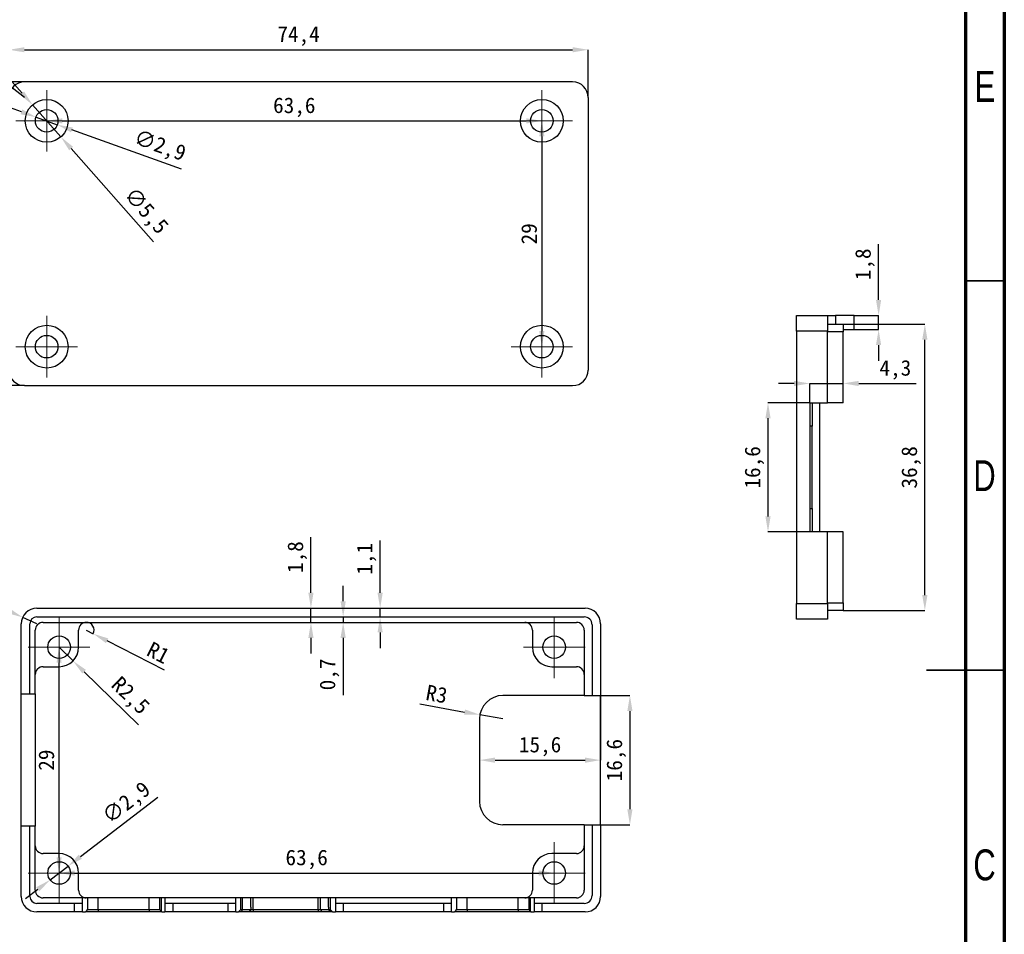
# Model space of a CAD drawing. Header units: millimetres. Extents: x 1632 to 1822, y 2177 to 2464.
# Tile 3 of 4: x 1696 to 1822, y 2286 to 2404. Entities that reach past the tile are written whole.
import ezdxf

# ---------------------------------------------------------------- set-up
doc = ezdxf.new("R2010")
doc.units = ezdxf.units.MM
doc.styles.add('SLDTEXTSTYLE1', font='TXT', dxfattribs={"width": 0.75})
doc.styles.add('黑体高度2mm', font='simhei.ttf', dxfattribs={"height": 2})
doc.dimstyles.new('红色高度2mm', dxfattribs={"dimtxt": 2, "dimasz": 2, "dimexe": 0, "dimexo": 0, "dimtad": 1, "dimdec": 1, "dimtxsty": '黑体高度2mm', "dimcen": 2.5, "dimclrd": 256, "dimclre": 256, "dimclrt": 256, "dimadec": 0, "dimazin": 0, "dimtfac": 1, "dimtdec": 1, "dimtmove": 0, "dimatfit": 3, "dimfxl": 1, "dimarcsym": 0})

# ---------------------------------------------------------------- blocks, each defined once
blk = doc.blocks.new('SW_CENTERMARKSYMBOL_0')
at = {"color": 0, "linetype": 'Continuous', "lineweight": 18}
for p, q in [((0, 2.5), (0, 3.95)), ((0, 0), (0, 2.5)), ((-2.5, 0), (-3.95, 0)), ((0, 0), (-2.5, 0)), ((0, 0), (0, -2.5)), ((0, 0), (2.5, 0)), ((2.5, 0), (3.95, 0)), ((0, -2.5), (0, -3.95))]:
    blk.add_line(p, q, dxfattribs=at)
blk = doc.blocks.new('SW_CENTERMARKSYMBOL_1')
at = {"color": 0, "linetype": 'Continuous', "lineweight": 18}
for p, q in [((0, 2.5), (0, 3.95)), ((0, 0), (0, 2.5)), ((-2.5, 0), (-3.95, 0)), ((0, 0), (-2.5, 0)), ((0, 0), (0, -2.5)), ((0, 0), (2.5, 0)), ((2.5, 0), (3.95, 0)), ((0, -2.5), (0, -3.95))]:
    blk.add_line(p, q, dxfattribs=at)
blk = doc.blocks.new('SW_CENTERMARKSYMBOL_2')
at = {"color": 0, "linetype": 'Continuous', "lineweight": 18}
for p, q in [((0, 2.5), (0, 3.95)), ((0, 0), (0, 2.5)), ((-2.5, 0), (-3.95, 0)), ((0, 0), (-2.5, 0)), ((0, 0), (0, -2.5)), ((0, 0), (2.5, 0)), ((2.5, 0), (3.95, 0)), ((0, -2.5), (0, -3.95))]:
    blk.add_line(p, q, dxfattribs=at)
blk = doc.blocks.new('SW_CENTERMARKSYMBOL_3')
at = {"color": 0, "linetype": 'Continuous', "lineweight": 18}
for p, q in [((0, 2.5), (0, 3.95)), ((0, 0), (0, 2.5)), ((-2.5, 0), (-3.95, 0)), ((0, 0), (-2.5, 0)), ((0, 0), (0, -2.5)), ((0, 0), (2.5, 0)), ((2.5, 0), (3.95, 0)), ((0, -2.5), (0, -3.95))]:
    blk.add_line(p, q, dxfattribs=at)
blk = doc.blocks.new('*D28')
at = {"lineweight": -2, "transparency": 16777216}
blk.add_line((1701.38, 2390.89), (1760.98, 2390.89), dxfattribs=at)
at = {"transparency": 16777216}
for points in [[(1701.38, 2391.23), (1701.38, 2390.56), (1699.38, 2390.89)], [(1760.98, 2391.23), (1760.98, 2390.56), (1762.98, 2390.89)]]:
    blk.add_solid(points, dxfattribs=at)
at = {"layer": 'Defpoints', "color": 0, "transparency": 16777216}
for p in [(1699.38, 2390.89), (1762.98, 2390.89), (1762.98, 2390.89)]:
    blk.add_point(p, dxfattribs=at)
at = {"transparency": 16777216, "insert": (1731.18, 2392.64), "char_height": 2, "attachment_point": 5, "style": '黑体高度2mm'}
blk.add_mtext('63,6', dxfattribs=at)
blk = doc.blocks.new('*D29')
at = {"lineweight": -2, "transparency": 16777216}
blk.add_line((1762.98, 2388.89), (1762.98, 2363.89), dxfattribs=at)
at = {"transparency": 16777216}
for points in [[(1762.64, 2388.89), (1763.31, 2388.89), (1762.98, 2390.89)], [(1762.64, 2363.89), (1763.31, 2363.89), (1762.98, 2361.89)]]:
    blk.add_solid(points, dxfattribs=at)
at = {"layer": 'Defpoints', "color": 0, "transparency": 16777216}
for p in [(1762.98, 2390.89), (1762.98, 2361.89), (1762.98, 2361.89)]:
    blk.add_point(p, dxfattribs=at)
at = {"transparency": 16777216, "insert": (1761.35, 2376.39), "char_height": 2, "attachment_point": 5, "rotation": 90, "style": '黑体高度2mm'}
blk.add_mtext('29', dxfattribs=at)
blk = doc.blocks.new('*D30')
at = {"lineweight": -2, "transparency": 16777216}
for p, q in [((1694.53, 2393.98), (1694.53, 2400.03)), ((1696.53, 2400.03), (1766.93, 2400.03)), ((1768.93, 2393.89), (1768.93, 2400.03))]:
    blk.add_line(p, q, dxfattribs=at)
at = {"transparency": 16777216}
for points in [[(1696.53, 2400.36), (1696.53, 2399.7), (1694.53, 2400.03)], [(1766.93, 2400.36), (1766.93, 2399.7), (1768.93, 2400.03)]]:
    blk.add_solid(points, dxfattribs=at)
at = {"layer": 'Defpoints', "color": 0, "transparency": 16777216}
for p in [(1768.93, 2400.03), (1694.53, 2393.98), (1768.93, 2393.89)]:
    blk.add_point(p, dxfattribs=at)
at = {"transparency": 16777216, "insert": (1731.73, 2401.78), "char_height": 2, "attachment_point": 5, "style": '黑体高度2mm'}
blk.add_mtext('74,4', dxfattribs=at)
blk = doc.blocks.new('*D31')
at = {"lineweight": -2, "transparency": 16777216}
for p, q in [((1696.53, 2395.89), (1690.5, 2395.89)), ((1690.5, 2393.89), (1690.5, 2358.89)), ((1696.53, 2356.89), (1690.5, 2356.89))]:
    blk.add_line(p, q, dxfattribs=at)
at = {"transparency": 16777216}
for points in [[(1690.17, 2393.89), (1690.84, 2393.89), (1690.5, 2395.89)], [(1690.17, 2358.89), (1690.84, 2358.89), (1690.5, 2356.89)]]:
    blk.add_solid(points, dxfattribs=at)
at = {"layer": 'Defpoints', "color": 0, "transparency": 16777216}
for p in [(1696.53, 2395.89), (1690.5, 2356.89), (1696.53, 2356.89)]:
    blk.add_point(p, dxfattribs=at)
at = {"transparency": 16777216, "insert": (1688.88, 2376.39), "char_height": 2, "attachment_point": 5, "rotation": 90, "style": '黑体高度2mm'}
blk.add_mtext('39', dxfattribs=at)
blk = doc.blocks.new('*D32')
at = {"lineweight": -2, "transparency": 16777216}
for p, q in [((1688.79, 2399.97), (1693.38, 2396.36)), ((1696.53, 2393.89), (1694.95, 2395.13))]:
    blk.add_line(p, q, dxfattribs=at)
at = {"transparency": 16777216}
blk.add_solid([(1693.59, 2396.63), (1693.18, 2396.1), (1694.95, 2395.13)], dxfattribs=at)
at = {"layer": 'Defpoints', "color": 0, "transparency": 16777216}
for p in [(1694.95, 2395.13), (1696.53, 2393.89)]:
    blk.add_point(p, dxfattribs=at)
at = {"transparency": 16777216, "insert": (1691.3, 2400.06), "char_height": 2, "attachment_point": 5, "rotation": 321.8517, "style": '黑体高度2mm'}
blk.add_mtext('R2', dxfattribs=at)
blk = doc.blocks.new('*D33')
at = {"lineweight": -2, "transparency": 16777216}
for p, q in [((1696.13, 2392.06), (1694.25, 2392.73)), ((1698.01, 2391.38), (1700.74, 2390.4)), ((1716.68, 2384.7), (1702.63, 2389.73))]:
    blk.add_line(p, q, dxfattribs=at)
at = {"transparency": 16777216}
for points in [[(1696.24, 2392.37), (1696.02, 2391.74), (1698.01, 2391.38)], [(1702.74, 2390.04), (1702.51, 2389.42), (1700.74, 2390.4)]]:
    blk.add_solid(points, dxfattribs=at)
at = {"layer": 'Defpoints', "color": 0, "transparency": 16777216}
for p in [(1698.01, 2391.38), (1700.74, 2390.4)]:
    blk.add_point(p, dxfattribs=at)
at = {"transparency": 16777216, "insert": (1713.87, 2387.56), "char_height": 2, "attachment_point": 5, "rotation": 340.3155, "style": '黑体高度2mm'}
blk.add_mtext('∅2,9', dxfattribs=at)
blk = doc.blocks.new('*D34')
at = {"lineweight": -2, "transparency": 16777216}
for p, q in [((1696.23, 2394.45), (1694.91, 2395.95)), ((1697.56, 2392.95), (1701.2, 2388.83)), ((1713.12, 2375.36), (1702.52, 2387.33))]:
    blk.add_line(p, q, dxfattribs=at)
at = {"transparency": 16777216}
for points in [[(1696.48, 2394.67), (1695.98, 2394.23), (1697.56, 2392.95)], [(1702.77, 2387.56), (1702.27, 2387.11), (1701.2, 2388.83)]]:
    blk.add_solid(points, dxfattribs=at)
at = {"layer": 'Defpoints', "color": 0, "transparency": 16777216}
for p in [(1697.56, 2392.95), (1701.2, 2388.83)]:
    blk.add_point(p, dxfattribs=at)
at = {"transparency": 16777216, "insert": (1712.03, 2379.22), "char_height": 2, "attachment_point": 5, "rotation": 311.4841, "style": '黑体高度2mm'}
blk.add_mtext('∅5,5', dxfattribs=at)
blk = doc.blocks.new('*D39')
at = {"lineweight": -2, "transparency": 16777216}
for p, q in [((1797.38, 2354.69), (1792.02, 2354.69)), ((1792.02, 2352.69), (1792.02, 2340.09)), ((1797.38, 2338.09), (1792.02, 2338.09))]:
    blk.add_line(p, q, dxfattribs=at)
at = {"transparency": 16777216}
for points in [[(1791.69, 2352.69), (1792.36, 2352.69), (1792.02, 2354.69)], [(1791.69, 2340.09), (1792.36, 2340.09), (1792.02, 2338.09)]]:
    blk.add_solid(points, dxfattribs=at)
at = {"layer": 'Defpoints', "color": 0, "transparency": 16777216}
for p in [(1797.38, 2354.69), (1792.02, 2338.09), (1797.38, 2338.09)]:
    blk.add_point(p, dxfattribs=at)
at = {"transparency": 16777216, "insert": (1790.28, 2346.39), "char_height": 2, "attachment_point": 5, "rotation": 90, "style": '黑体高度2mm'}
blk.add_mtext('16,6', dxfattribs=at)
blk = doc.blocks.new('*D40')
at = {"lineweight": -2, "transparency": 16777216}
for p, q in [((1795.38, 2357.17), (1793.38, 2357.17)), ((1797.38, 2354.69), (1797.38, 2357.17)), ((1797.38, 2357.17), (1801.68, 2357.17)), ((1801.68, 2354.69), (1801.68, 2357.17)), ((1803.68, 2357.17), (1811.07, 2357.17))]:
    blk.add_line(p, q, dxfattribs=at)
at = {"transparency": 16777216}
for points in [[(1795.38, 2357.5), (1795.38, 2356.83), (1797.38, 2357.17)], [(1803.68, 2357.5), (1803.68, 2356.83), (1801.68, 2357.17)]]:
    blk.add_solid(points, dxfattribs=at)
at = {"layer": 'Defpoints', "color": 0, "transparency": 16777216}
for p in [(1801.68, 2357.17), (1797.38, 2354.69), (1801.68, 2354.69)]:
    blk.add_point(p, dxfattribs=at)
at = {"transparency": 16777216, "insert": (1808.38, 2358.91), "char_height": 2, "attachment_point": 5, "style": '黑体高度2mm'}
blk.add_mtext('4,3', dxfattribs=at)
blk = doc.blocks.new('*D41')
at = {"lineweight": -2, "transparency": 16777216}
for p, q in [((1801.68, 2364.79), (1812.17, 2364.79)), ((1812.17, 2329.99), (1812.17, 2362.79)), ((1801.68, 2327.99), (1812.17, 2327.99))]:
    blk.add_line(p, q, dxfattribs=at)
at = {"transparency": 16777216}
for points in [[(1811.83, 2362.79), (1812.5, 2362.79), (1812.17, 2364.79)], [(1811.83, 2329.99), (1812.5, 2329.99), (1812.17, 2327.99)]]:
    blk.add_solid(points, dxfattribs=at)
at = {"layer": 'Defpoints', "color": 0, "transparency": 16777216}
for p in [(1801.68, 2364.79), (1812.17, 2364.79), (1801.68, 2327.99)]:
    blk.add_point(p, dxfattribs=at)
at = {"transparency": 16777216, "insert": (1810.42, 2346.39), "char_height": 2, "attachment_point": 5, "rotation": 90, "style": '黑体高度2mm'}
blk.add_mtext('36,8', dxfattribs=at)
blk = doc.blocks.new('*D42')
at = {"lineweight": -2, "transparency": 16777216}
for p, q in [((1806.23, 2367.89), (1806.23, 2375.05)), ((1803.08, 2365.89), (1806.23, 2365.89)), ((1806.23, 2364.09), (1806.23, 2365.89)), ((1803.08, 2364.09), (1806.23, 2364.09)), ((1806.23, 2362.09), (1806.23, 2360.09))]:
    blk.add_line(p, q, dxfattribs=at)
at = {"transparency": 16777216}
for points in [[(1805.89, 2367.89), (1806.56, 2367.89), (1806.23, 2365.89)], [(1805.89, 2362.09), (1806.56, 2362.09), (1806.23, 2364.09)]]:
    blk.add_solid(points, dxfattribs=at)
at = {"layer": 'Defpoints', "color": 0, "transparency": 16777216}
for p in [(1803.08, 2365.89), (1806.23, 2365.89), (1803.08, 2364.09)]:
    blk.add_point(p, dxfattribs=at)
at = {"transparency": 16777216, "insert": (1804.48, 2372.47), "char_height": 2, "attachment_point": 5, "rotation": 90, "style": '黑体高度2mm'}
blk.add_mtext('1,8', dxfattribs=at)
blk = doc.blocks.new('SW_CENTERMARKSYMBOL_4')
at = {"color": 0, "linetype": 'Continuous', "lineweight": 18}
for p, q in [((0, 2.5), (0, 3.95)), ((0, 0), (0, 2.5)), ((-2.5, 0), (-3.95, 0)), ((0, 0), (-2.5, 0)), ((0, 0), (0, -2.5)), ((0, 0), (2.5, 0)), ((2.5, 0), (3.95, 0)), ((0, -2.5), (0, -3.95))]:
    blk.add_line(p, q, dxfattribs=at)
blk = doc.blocks.new('SW_CENTERMARKSYMBOL_5')
at = {"color": 0, "linetype": 'Continuous', "lineweight": 18}
for p, q in [((0, 2.5), (0, 3.95)), ((0, 0), (0, 2.5)), ((-2.5, 0), (-3.95, 0)), ((0, 0), (-2.5, 0)), ((0, 0), (0, -2.5)), ((0, 0), (2.5, 0)), ((2.5, 0), (3.95, 0)), ((0, -2.5), (0, -3.95))]:
    blk.add_line(p, q, dxfattribs=at)
blk = doc.blocks.new('SW_CENTERMARKSYMBOL_6')
at = {"color": 0, "linetype": 'Continuous', "lineweight": 18}
for p, q in [((0, 2.5), (0, 3.95)), ((0, 0), (0, 2.5)), ((-2.5, 0), (-3.95, 0)), ((0, 0), (-2.5, 0)), ((0, 0), (0, -2.5)), ((0, 0), (2.5, 0)), ((2.5, 0), (3.95, 0)), ((0, -2.5), (0, -3.95))]:
    blk.add_line(p, q, dxfattribs=at)
blk = doc.blocks.new('SW_CENTERMARKSYMBOL_7')
at = {"color": 0, "linetype": 'Continuous', "lineweight": 18}
for p, q in [((0, 2.5), (0, 3.95)), ((0, 0), (0, 2.5)), ((-2.5, 0), (-3.95, 0)), ((0, 0), (-2.5, 0)), ((0, 0), (0, -2.5)), ((0, 0), (2.5, 0)), ((2.5, 0), (3.95, 0)), ((0, -2.5), (0, -3.95))]:
    blk.add_line(p, q, dxfattribs=at)
blk = doc.blocks.new('*D50')
at = {"lineweight": -2, "transparency": 16777216}
for p, q in [((1704.47, 2325.48), (1705.36, 2325.02)), ((1714.5, 2320.35), (1707.14, 2324.11))]:
    blk.add_line(p, q, dxfattribs=at)
blk.add_arc((1704.47, 2325.48), 1, 332.9376, 90, dxfattribs=at)
at = {"transparency": 16777216}
blk.add_solid([(1707.29, 2324.41), (1706.99, 2323.81), (1705.36, 2325.02)], dxfattribs=at)
at = {"layer": 'Defpoints', "color": 0, "transparency": 16777216}
for p in [(1704.47, 2325.48), (1705.36, 2325.02)]:
    blk.add_point(p, dxfattribs=at)
at = {"transparency": 16777216, "insert": (1713.72, 2322.58), "char_height": 2, "attachment_point": 5, "rotation": 332.9376, "style": '黑体高度2mm'}
blk.add_mtext('R1', dxfattribs=at)
blk = doc.blocks.new('*D51')
at = {"lineweight": -2, "transparency": 16777216}
for p, q in [((1700.97, 2323.28), (1702.76, 2321.53)), ((1711.17, 2313.33), (1704.19, 2320.14))]:
    blk.add_line(p, q, dxfattribs=at)
at = {"transparency": 16777216}
blk.add_solid([(1704.43, 2320.37), (1703.96, 2319.9), (1702.76, 2321.53)], dxfattribs=at)
at = {"layer": 'Defpoints', "color": 0, "transparency": 16777216}
for p in [(1700.97, 2323.28), (1702.76, 2321.53)]:
    blk.add_point(p, dxfattribs=at)
at = {"transparency": 16777216, "insert": (1709.99, 2316.93), "char_height": 2, "attachment_point": 5, "rotation": 315.7417, "style": '黑体高度2mm'}
blk.add_mtext('R2,5', dxfattribs=at)
blk = doc.blocks.new('*D52')
at = {"lineweight": -2, "transparency": 16777216}
for p, q in [((1747.29, 2316), (1753.05, 2314.96)), ((1757.97, 2314.08), (1755.02, 2314.61))]:
    blk.add_line(p, q, dxfattribs=at)
at = {"transparency": 16777216}
blk.add_solid([(1753.11, 2315.29), (1752.99, 2314.63), (1755.02, 2314.61)], dxfattribs=at)
at = {"layer": 'Defpoints', "color": 0, "transparency": 16777216}
for p in [(1755.02, 2314.61), (1757.97, 2314.08)]:
    blk.add_point(p, dxfattribs=at)
at = {"transparency": 16777216, "insert": (1749.47, 2317.26), "char_height": 2, "attachment_point": 5, "rotation": 349.7898, "style": '黑体高度2mm'}
blk.add_mtext('R3', dxfattribs=at)
blk = doc.blocks.new('*D53')
at = {"lineweight": -2, "transparency": 16777216}
for p, q in [((1689.2, 2330.41), (1694.49, 2327.96)), ((1698.12, 2326.28), (1696.31, 2327.12))]:
    blk.add_line(p, q, dxfattribs=at)
at = {"transparency": 16777216}
blk.add_solid([(1694.63, 2328.26), (1694.35, 2327.65), (1696.31, 2327.12)], dxfattribs=at)
at = {"layer": 'Defpoints', "color": 0, "transparency": 16777216}
for p in [(1696.31, 2327.12), (1698.12, 2326.28)]:
    blk.add_point(p, dxfattribs=at)
at = {"transparency": 16777216, "insert": (1691.62, 2331.08), "char_height": 2, "attachment_point": 5, "rotation": 335.1582, "style": '黑体高度2mm'}
blk.add_mtext('R2', dxfattribs=at)
blk = doc.blocks.new('*D55')
at = {"lineweight": -2, "transparency": 16777216}
blk.add_line((1702.97, 2294.28), (1762.57, 2294.28), dxfattribs=at)
at = {"transparency": 16777216}
for points in [[(1702.97, 2294.61), (1702.97, 2293.94), (1700.97, 2294.28)], [(1762.57, 2294.61), (1762.57, 2293.94), (1764.57, 2294.28)]]:
    blk.add_solid(points, dxfattribs=at)
at = {"layer": 'Defpoints', "color": 0, "transparency": 16777216}
for p in [(1700.97, 2294.28), (1764.57, 2294.28), (1764.57, 2294.28)]:
    blk.add_point(p, dxfattribs=at)
at = {"transparency": 16777216, "insert": (1732.77, 2296.02), "char_height": 2, "attachment_point": 5, "style": '黑体高度2mm'}
blk.add_mtext('63,6', dxfattribs=at)
blk = doc.blocks.new('*D56')
at = {"lineweight": -2, "transparency": 16777216}
for p, q in [((1770.52, 2317.08), (1774.29, 2317.08)), ((1774.29, 2315.08), (1774.29, 2302.48)), ((1770.52, 2300.48), (1774.29, 2300.48))]:
    blk.add_line(p, q, dxfattribs=at)
at = {"transparency": 16777216}
for points in [[(1773.95, 2315.08), (1774.62, 2315.08), (1774.29, 2317.08)], [(1773.95, 2302.48), (1774.62, 2302.48), (1774.29, 2300.48)]]:
    blk.add_solid(points, dxfattribs=at)
at = {"layer": 'Defpoints', "color": 0, "transparency": 16777216}
for p in [(1770.52, 2317.08), (1770.52, 2300.48), (1774.29, 2300.48)]:
    blk.add_point(p, dxfattribs=at)
at = {"transparency": 16777216, "insert": (1772.54, 2308.78), "char_height": 2, "attachment_point": 5, "rotation": 90, "style": '黑体高度2mm'}
blk.add_mtext('16,6', dxfattribs=at)
blk = doc.blocks.new('*D57')
at = {"lineweight": -2, "transparency": 16777216}
for p, q in [((1770.52, 2317.08), (1770.52, 2308.78)), ((1756.97, 2308.78), (1768.52, 2308.78))]:
    blk.add_line(p, q, dxfattribs=at)
at = {"transparency": 16777216}
for points in [[(1756.97, 2309.11), (1756.97, 2308.44), (1754.97, 2308.78)], [(1768.52, 2309.11), (1768.52, 2308.44), (1770.52, 2308.78)]]:
    blk.add_solid(points, dxfattribs=at)
at = {"layer": 'Defpoints', "color": 0, "transparency": 16777216}
for p in [(1770.52, 2317.08), (1754.97, 2308.78), (1770.52, 2308.78)]:
    blk.add_point(p, dxfattribs=at)
at = {"transparency": 16777216, "insert": (1762.75, 2310.52), "char_height": 2, "attachment_point": 5, "style": '黑体高度2mm'}
blk.add_mtext('15,6', dxfattribs=at)
blk = doc.blocks.new('*D58')
at = {"lineweight": -2, "transparency": 16777216}
blk.add_line((1700.97, 2296.28), (1700.97, 2321.28), dxfattribs=at)
at = {"transparency": 16777216}
for points in [[(1700.64, 2321.28), (1701.3, 2321.28), (1700.97, 2323.28)], [(1700.64, 2296.28), (1701.3, 2296.28), (1700.97, 2294.28)]]:
    blk.add_solid(points, dxfattribs=at)
at = {"layer": 'Defpoints', "color": 0, "transparency": 16777216}
for p in [(1700.97, 2323.28), (1700.97, 2323.28), (1700.97, 2294.28)]:
    blk.add_point(p, dxfattribs=at)
at = {"transparency": 16777216, "insert": (1699.35, 2308.78), "char_height": 2, "attachment_point": 5, "rotation": 90, "style": '黑体高度2mm'}
blk.add_mtext('29', dxfattribs=at)
blk = doc.blocks.new('*D59')
at = {"lineweight": -2, "transparency": 16777216}
for p, q in [((1713.65, 2303.96), (1703.71, 2296.37)), ((1699.82, 2293.4), (1702.12, 2295.16)), ((1698.23, 2292.18), (1696.64, 2290.97))]:
    blk.add_line(p, q, dxfattribs=at)
at = {"transparency": 16777216}
for points in [[(1703.51, 2296.64), (1703.91, 2296.11), (1702.12, 2295.16)], [(1698.03, 2292.45), (1698.43, 2291.92), (1699.82, 2293.4)]]:
    blk.add_solid(points, dxfattribs=at)
at = {"layer": 'Defpoints', "color": 0, "transparency": 16777216}
for p in [(1702.12, 2295.16), (1699.82, 2293.4)]:
    blk.add_point(p, dxfattribs=at)
at = {"transparency": 16777216, "insert": (1709.73, 2303.17), "char_height": 2, "attachment_point": 5, "rotation": 37.3732, "style": '黑体高度2mm'}
blk.add_mtext('∅2,9', dxfattribs=at)
blk = doc.blocks.new('*D60')
at = {"lineweight": -2, "transparency": 16777216}
for p, q in [((1733.32, 2330.28), (1733.32, 2337.44)), ((1733.17, 2328.28), (1733.32, 2328.28)), ((1733.32, 2326.48), (1733.32, 2328.28)), ((1733.17, 2326.48), (1733.32, 2326.48)), ((1733.32, 2324.48), (1733.32, 2322.48))]:
    blk.add_line(p, q, dxfattribs=at)
at = {"transparency": 16777216}
for points in [[(1732.99, 2330.28), (1733.65, 2330.28), (1733.32, 2328.28)], [(1732.99, 2324.48), (1733.65, 2324.48), (1733.32, 2326.48)]]:
    blk.add_solid(points, dxfattribs=at)
at = {"layer": 'Defpoints', "color": 0, "transparency": 16777216}
for p in [(1733.17, 2328.28), (1733.32, 2328.28), (1733.17, 2326.48)]:
    blk.add_point(p, dxfattribs=at)
at = {"transparency": 16777216, "insert": (1731.57, 2334.86), "char_height": 2, "attachment_point": 5, "rotation": 90, "style": '黑体高度2mm'}
blk.add_mtext('1,8', dxfattribs=at)
blk = doc.blocks.new('*D61')
at = {"lineweight": -2, "transparency": 16777216}
for p, q in [((1737.46, 2329.18), (1737.46, 2331.18)), ((1733.32, 2327.18), (1737.46, 2327.18)), ((1737.46, 2327.18), (1737.46, 2326.48)), ((1733.32, 2326.48), (1737.46, 2326.48)), ((1737.46, 2324.48), (1737.46, 2317.11))]:
    blk.add_line(p, q, dxfattribs=at)
at = {"transparency": 16777216}
for points in [[(1737.12, 2329.18), (1737.79, 2329.18), (1737.46, 2327.18)], [(1737.12, 2324.48), (1737.79, 2324.48), (1737.46, 2326.48)]]:
    blk.add_solid(points, dxfattribs=at)
at = {"layer": 'Defpoints', "color": 0, "transparency": 16777216}
for p in [(1733.32, 2327.18), (1733.32, 2326.48), (1737.46, 2326.48)]:
    blk.add_point(p, dxfattribs=at)
at = {"transparency": 16777216, "insert": (1735.7, 2319.79), "char_height": 2, "attachment_point": 5, "rotation": 90, "style": '黑体高度2mm'}
blk.add_mtext('0,7', dxfattribs=at)
blk = doc.blocks.new('*D62')
at = {"lineweight": -2, "transparency": 16777216}
for p, q in [((1742.21, 2330.28), (1742.21, 2337)), ((1737.46, 2328.28), (1742.21, 2328.28)), ((1742.21, 2327.18), (1742.21, 2328.28)), ((1737.46, 2327.18), (1742.21, 2327.18)), ((1742.21, 2325.18), (1742.21, 2323.18))]:
    blk.add_line(p, q, dxfattribs=at)
at = {"transparency": 16777216}
for points in [[(1741.87, 2330.28), (1742.54, 2330.28), (1742.21, 2328.28)], [(1741.87, 2325.18), (1742.54, 2325.18), (1742.21, 2327.18)]]:
    blk.add_solid(points, dxfattribs=at)
at = {"layer": 'Defpoints', "color": 0, "transparency": 16777216}
for p in [(1737.46, 2328.28), (1742.21, 2328.28), (1737.46, 2327.18)]:
    blk.add_point(p, dxfattribs=at)
at = {"transparency": 16777216, "insert": (1740.46, 2334.64), "char_height": 2, "attachment_point": 5, "rotation": 90, "style": '黑体高度2mm'}
blk.add_mtext('1,1', dxfattribs=at)

msp = doc.modelspace()

# ---------------------------------------------------------------- linework, layer by layer
at = {"color": 7, "linetype": 'Continuous', "lineweight": 70}
for p, q in [((1822.37, 2463.84), (1822.37, 2176.84)), ((1817.37, 2458.84), (1817.37, 2181.84))]:
    msp.add_line(p, q, dxfattribs=at)
at = {"color": 7, "linetype": 'Continuous', "lineweight": 25}
for p, q in [((1766.93, 2395.89), (1696.53, 2395.89)), ((1768.93, 2393.89), (1768.93, 2358.89)), ((1795.68, 2363.89), (1795.68, 2365.89)), ((1795.68, 2365.89), (1799.68, 2365.89)), ((1799.68, 2365.89), (1799.68, 2363.89)), ((1799.68, 2365.89), (1800.68, 2365.89)), ((1799.68, 2364.79), (1801.68, 2364.79)), ((1800.68, 2365.89), (1800.68, 2364.79)), ((1803.08, 2365.89), (1800.68, 2365.89)), ((1801.68, 2364.79), (1801.68, 2363.79)), ((1803.08, 2364.09), (1803.08, 2365.89)), ((1795.68, 2363.89), (1795.68, 2328.89)), ((1799.68, 2363.89), (1795.68, 2363.89)), ((1799.68, 2354.69), (1799.68, 2363.89)), ((1801.68, 2363.79), (1799.68, 2363.79)), ((1801.68, 2364.09), (1803.08, 2364.09)), ((1801.68, 2354.69), (1801.68, 2363.79)), ((1696.53, 2356.89), (1766.93, 2356.89)), ((1797.38, 2354.69), (1797.38, 2338.09)), ((1797.38, 2354.69), (1799.68, 2354.69)), ((1797.68, 2354.69), (1797.68, 2351.69)), ((1798.68, 2338.09), (1798.68, 2354.69)), ((1801.68, 2354.69), (1799.68, 2354.69)), ((1797.68, 2351.69), (1797.38, 2351.69)), ((1797.68, 2341.09), (1797.68, 2351.69)), ((1797.38, 2341.09), (1797.68, 2341.09)), ((1797.68, 2341.09), (1797.68, 2338.09)), ((1799.68, 2338.09), (1797.38, 2338.09)), ((1799.68, 2328.89), (1799.68, 2338.09)), ((1801.68, 2338.09), (1799.68, 2338.09)), ((1801.68, 2328.99), (1801.68, 2338.09)), ((1698.12, 2328.28), (1768.52, 2328.28)), ((1795.68, 2328.89), (1799.68, 2328.89)), ((1795.68, 2326.89), (1795.68, 2328.89)), ((1799.68, 2328.99), (1801.68, 2328.99)), ((1799.68, 2328.89), (1799.68, 2326.89)), ((1801.68, 2328.99), (1801.68, 2327.99)), ((1698.12, 2327.18), (1768.42, 2327.18)), ((1799.68, 2326.89), (1795.68, 2326.89)), ((1801.68, 2327.99), (1799.68, 2327.99)), ((1696.12, 2317.28), (1696.12, 2326.28)), ((1697.22, 2317.28), (1697.22, 2326.28)), ((1698.92, 2326.48), (1767.42, 2326.48)), ((1769.42, 2326.18), (1769.42, 2317.08)), ((1770.52, 2326.28), (1770.52, 2317.08)), ((1697.92, 2317.28), (1697.92, 2325.48)), ((1703.47, 2323.28), (1703.47, 2325.48)), ((1761.77, 2325.48), (1761.77, 2323.28)), ((1768.42, 2325.48), (1768.42, 2317.08)), ((1698.92, 2320.78), (1700.97, 2320.78)), ((1764.27, 2320.78), (1767.42, 2320.78)), ((1696.12, 2317.28), (1697.22, 2317.28)), ((1696.12, 2300.28), (1696.12, 2317.28)), ((1697.22, 2317.28), (1697.92, 2317.28)), ((1697.92, 2317.28), (1697.92, 2300.28)), ((1768.42, 2317.08), (1757.97, 2317.08)), ((1768.42, 2317.08), (1769.42, 2317.08)), ((1769.42, 2317.08), (1770.52, 2317.08)), ((1770.52, 2300.48), (1770.52, 2317.08)), ((1754.97, 2314.08), (1754.97, 2303.48)), ((1768.42, 2300.48), (1757.97, 2300.48)), ((1768.42, 2300.48), (1768.42, 2292.08)), ((1768.42, 2300.48), (1769.42, 2300.48)), ((1769.42, 2300.48), (1769.42, 2291.38)), ((1769.42, 2300.48), (1770.52, 2300.48)), ((1770.52, 2300.48), (1770.52, 2291.28)), ((1696.12, 2291.28), (1696.12, 2300.28)), ((1697.22, 2300.28), (1696.12, 2300.28)), ((1697.22, 2291.28), (1697.22, 2300.28)), ((1697.92, 2300.28), (1697.22, 2300.28)), ((1697.92, 2292.08), (1697.92, 2300.28)), ((1700.97, 2296.78), (1698.92, 2296.78)), ((1767.42, 2296.78), (1764.27, 2296.78)), ((1703.47, 2292.08), (1703.47, 2294.28)), ((1761.77, 2294.28), (1761.77, 2292.08)), ((1703.97, 2290.38), (1698.12, 2290.38)), ((1703.97, 2291.08), (1698.92, 2291.08)), ((1702.97, 2289.28), (1702.97, 2290.38)), ((1703.97, 2289.28), (1703.97, 2291.08)), ((1704.65, 2291.08), (1703.97, 2291.08)), ((1704.65, 2289.65), (1704.65, 2291.08)), ((1706, 2291.08), (1704.65, 2291.08)), ((1706, 2289.58), (1706, 2291.08)), ((1712.54, 2291.08), (1706, 2291.08)), ((1712.54, 2289.58), (1712.54, 2291.08)), ((1713.89, 2291.08), (1712.54, 2291.08)), ((1713.89, 2291.08), (1713.89, 2289.58)), ((1714.07, 2291.08), (1713.89, 2291.08)), ((1714.07, 2291.08), (1714.07, 2289.4)), ((1714.57, 2291.08), (1714.07, 2291.08)), ((1714.57, 2291.08), (1714.57, 2289.28)), ((1723.67, 2291.08), (1714.57, 2291.08)), ((1723.67, 2290.38), (1714.57, 2290.38)), ((1715.57, 2290.38), (1715.57, 2289.28)), ((1722.67, 2289.28), (1722.67, 2290.38)), ((1723.67, 2289.28), (1723.67, 2291.08)), ((1724.33, 2291.08), (1723.67, 2291.08)), ((1724.33, 2289.58), (1724.33, 2291.08)), ((1724.55, 2291.08), (1724.33, 2291.08)), ((1724.55, 2289.58), (1724.55, 2291.08)), ((1725.6, 2291.08), (1724.55, 2291.08)), ((1725.6, 2289.88), (1725.6, 2291.08)), ((1725.89, 2291.08), (1725.6, 2291.08)), ((1725.89, 2289.58), (1725.89, 2291.08)), ((1734.25, 2291.08), (1725.89, 2291.08)), ((1734.25, 2289.58), (1734.25, 2291.08)), ((1734.54, 2291.08), (1734.25, 2291.08)), ((1734.54, 2289.58), (1734.54, 2291.08)), ((1735.59, 2291.08), (1734.54, 2291.08)), ((1735.59, 2289.88), (1735.59, 2291.08)), ((1735.81, 2291.08), (1735.59, 2291.08)), ((1735.81, 2291.08), (1735.81, 2289.58)), ((1736.47, 2291.08), (1735.81, 2291.08)), ((1736.47, 2291.08), (1736.47, 2289.28)), ((1751.38, 2291.08), (1736.47, 2291.08)), ((1751.38, 2290.38), (1736.47, 2290.38)), ((1737.47, 2290.38), (1737.47, 2289.28)), ((1750.38, 2289.28), (1750.38, 2290.38)), ((1751.38, 2289.28), (1751.38, 2291.08)), ((1752.05, 2291.08), (1751.38, 2291.08)), ((1752.05, 2289.65), (1752.05, 2291.08)), ((1753.4, 2291.08), (1752.05, 2291.08)), ((1753.4, 2289.58), (1753.4, 2291.08)), ((1759.94, 2291.08), (1753.4, 2291.08)), ((1759.94, 2289.58), (1759.94, 2291.08)), ((1761.29, 2291.08), (1759.94, 2291.08)), ((1761.29, 2291.08), (1761.29, 2289.58)), ((1761.47, 2291.08), (1761.29, 2291.08)), ((1761.47, 2291.08), (1761.47, 2289.4)), ((1761.97, 2291.08), (1761.47, 2291.08)), ((1761.97, 2291.08), (1761.97, 2289.28)), ((1767.42, 2291.08), (1761.97, 2291.08)), ((1768.42, 2290.38), (1761.97, 2290.38)), ((1762.97, 2290.38), (1762.97, 2289.28)), ((1702.97, 2289.28), (1698.12, 2289.28)), ((1703.97, 2289.28), (1702.97, 2289.28)), ((1703.97, 2289.28), (1704.35, 2289.28)), ((1704.35, 2289.28), (1704.58, 2289.51)), ((1706, 2289.28), (1704.35, 2289.28)), ((1704.58, 2289.51), (1704.65, 2289.65)), ((1704.58, 2289.51), (1704.65, 2289.58)), ((1704.65, 2289.65), (1704.65, 2289.58)), ((1704.65, 2289.58), (1706, 2289.58)), ((1706, 2289.58), (1706, 2289.28)), ((1706, 2289.58), (1712.54, 2289.58)), ((1712.54, 2289.28), (1706, 2289.28)), ((1712.54, 2289.58), (1713.89, 2289.58)), ((1712.54, 2289.58), (1712.54, 2289.28)), ((1714.19, 2289.28), (1712.54, 2289.28)), ((1713.89, 2289.58), (1714.07, 2289.4)), ((1714.07, 2289.4), (1714.19, 2289.28)), ((1714.19, 2289.28), (1714.57, 2289.28)), ((1715.57, 2289.28), (1714.57, 2289.28)), ((1722.67, 2289.28), (1715.57, 2289.28)), ((1723.67, 2289.28), (1722.67, 2289.28)), ((1723.67, 2289.28), (1724.03, 2289.28)), ((1724.03, 2289.28), (1724.33, 2289.58)), ((1724.36, 2289.28), (1724.03, 2289.28)), ((1724.33, 2289.58), (1724.55, 2289.58)), ((1724.55, 2289.58), (1724.36, 2289.28)), ((1725.4, 2289.28), (1724.36, 2289.28)), ((1724.55, 2289.58), (1725.6, 2289.58)), ((1725.6, 2289.58), (1725.4, 2289.28)), ((1725.89, 2289.28), (1725.4, 2289.28)), ((1725.6, 2289.88), (1725.6, 2289.62)), ((1725.6, 2289.62), (1725.6, 2289.58)), ((1725.6, 2289.58), (1725.89, 2289.58)), ((1725.89, 2289.58), (1725.89, 2289.28)), ((1725.89, 2289.58), (1734.25, 2289.58)), ((1734.25, 2289.28), (1725.89, 2289.28)), ((1734.25, 2289.58), (1734.54, 2289.58)), ((1734.25, 2289.58), (1734.25, 2289.28)), ((1734.74, 2289.28), (1734.25, 2289.28)), ((1734.54, 2289.58), (1735.59, 2289.58)), ((1734.54, 2289.58), (1734.74, 2289.28)), ((1735.78, 2289.28), (1734.74, 2289.28)), ((1735.59, 2289.88), (1735.59, 2289.62)), ((1735.59, 2289.62), (1735.59, 2289.58)), ((1735.59, 2289.58), (1735.81, 2289.58)), ((1735.59, 2289.58), (1735.78, 2289.28)), ((1736.11, 2289.28), (1735.78, 2289.28)), ((1735.81, 2289.58), (1736.11, 2289.28)), ((1736.11, 2289.28), (1736.47, 2289.28)), ((1737.47, 2289.28), (1736.47, 2289.28)), ((1750.38, 2289.28), (1737.47, 2289.28)), ((1751.38, 2289.28), (1750.38, 2289.28)), ((1751.38, 2289.28), (1751.75, 2289.28)), ((1751.75, 2289.28), (1751.98, 2289.51)), ((1753.4, 2289.28), (1751.75, 2289.28)), ((1751.98, 2289.51), (1752.05, 2289.65)), ((1751.98, 2289.51), (1752.05, 2289.58)), ((1752.05, 2289.65), (1752.05, 2289.58)), ((1752.05, 2289.58), (1753.4, 2289.58)), ((1753.4, 2289.58), (1753.4, 2289.28)), ((1753.4, 2289.58), (1759.94, 2289.58)), ((1759.94, 2289.28), (1753.4, 2289.28)), ((1759.94, 2289.58), (1761.29, 2289.58)), ((1759.94, 2289.58), (1759.94, 2289.28)), ((1761.59, 2289.28), (1759.94, 2289.28)), ((1761.29, 2289.58), (1761.47, 2289.4)), ((1761.47, 2289.4), (1761.59, 2289.28)), ((1761.59, 2289.28), (1761.97, 2289.28)), ((1762.97, 2289.28), (1761.97, 2289.28)), ((1768.52, 2289.28), (1762.97, 2289.28))]:
    msp.add_line(p, q, dxfattribs=at)
at = {"color": 7, "linetype": 'Continuous', "lineweight": 35}
for p, q in [((1817.37, 2370.34), (1822.37, 2370.34)), ((1822.37, 2320.34), (1812.37, 2320.34)), ((1817.37, 2320.34), (1822.37, 2320.34))]:
    msp.add_line(p, q, dxfattribs=at)
at = {"color": 7, "linetype": 'Continuous', "lineweight": 25}
for centre, radius in [((1699.38, 2390.89), 2.75), ((1762.98, 2390.89), 2.75), ((1699.38, 2390.89), 1.45), ((1762.98, 2390.89), 1.45), ((1699.38, 2361.89), 2.75), ((1762.98, 2361.89), 2.75), ((1699.38, 2361.89), 1.45), ((1762.98, 2361.89), 1.45), ((1700.97, 2323.28), 1.45), ((1764.57, 2323.28), 1.45), ((1700.97, 2294.28), 1.45), ((1764.57, 2294.28), 1.45)]:
    msp.add_circle(centre, radius, dxfattribs=at)
for centre, radius, start, end in [((1696.53, 2393.89), 2, 90, 180), ((1766.93, 2393.89), 2, 0, 90), ((1696.53, 2358.89), 2, 180, 270), ((1766.93, 2358.89), 2, 270, 0), ((1698.12, 2326.28), 2, 90, 180), ((1768.52, 2326.28), 2, 0, 90), ((1698.12, 2326.28), 0.9, 90, 180), ((1768.42, 2326.18), 1, 0, 90), ((1698.92, 2325.48), 1, 90, 180), ((1704.47, 2325.48), 1, 90, 180), ((1760.77, 2325.48), 1, 0, 90), ((1767.42, 2325.48), 1, 0, 90), ((1700.97, 2323.28), 2.5, 270, 0), ((1764.27, 2323.28), 2.5, 180, 270), ((1698.92, 2319.78), 1, 90, 180), ((1767.42, 2319.78), 1, 0, 90), ((1757.97, 2314.08), 3, 90, 180), ((1757.97, 2303.48), 3, 180, 270), ((1698.92, 2297.78), 1, 180, 270), ((1767.42, 2297.78), 1, 270, 0), ((1700.97, 2294.28), 2.5, 0, 90), ((1764.27, 2294.28), 2.5, 90, 180), ((1698.92, 2292.08), 1, 180, 270), ((1704.47, 2292.08), 1, 180, 270), ((1760.77, 2292.08), 1, 270, 0), ((1767.42, 2292.08), 1, 270, 0), ((1698.12, 2291.28), 2, 180, 270), ((1698.12, 2291.28), 0.9, 180, 270), ((1768.42, 2291.38), 1, 270, 0), ((1768.52, 2291.28), 2, 270, 0)]:
    msp.add_arc(centre, radius, start, end, dxfattribs=at)

# ---------------------------------------------------------------- block references
at = {"color": 7, "linetype": 'Continuous', "lineweight": 0}
for name, p in [('SW_CENTERMARKSYMBOL_1', (1699.38, 2390.89)), ('SW_CENTERMARKSYMBOL_0', (1762.98, 2390.89)), ('SW_CENTERMARKSYMBOL_2', (1699.38, 2361.89)), ('SW_CENTERMARKSYMBOL_3', (1762.98, 2361.89)), ('SW_CENTERMARKSYMBOL_6', (1700.97, 2323.28)), ('SW_CENTERMARKSYMBOL_7', (1764.57, 2323.28)), ('SW_CENTERMARKSYMBOL_5', (1700.97, 2294.28)), ('SW_CENTERMARKSYMBOL_4', (1764.57, 2294.28))]:
    msp.add_blockref(name, p, dxfattribs=at)

# ---------------------------------------------------------------- texts
at = {"color": 7, "linetype": 'Continuous', "lineweight": 0, "char_height": 3.97, "attachment_point": 2, "style": 'SLDTEXTSTYLE1'}
for s, insert in [('E', (1819.88, 2397.31)), ('D', (1819.83, 2347.31)), ('C', (1819.83, 2297.31))]:
    msp.add_mtext(s, dxfattribs=dict(at, insert=insert))

# ---------------------------------------------------------------- dimensions: what is measured, and where the dimension line sits
for base, p1, p2, picture, middle in [((1768.93, 2400.03), (1694.53, 2393.98), (1768.93, 2393.89), '*D30', (1731.73, 2401.78)), ((1762.98, 2390.89), (1699.38, 2390.89), (1762.98, 2390.89), '*D28', (1731.18, 2392.64)), ((1801.68, 2357.17), (1797.38, 2354.69), (1801.68, 2354.69), '*D40', (1808.38, 2358.91)), ((1770.52059907, 2308.77606481), (1754.97059907, 2308.77606481), (1770.52059907, 2317.07606481), '*D57', (1762.74559907, 2310.52466031)), ((1764.57, 2294.28), (1700.97, 2294.28), (1764.57, 2294.28), '*D55', (1732.77, 2296.02))]:
    dim = msp.add_linear_dim(base=base, p1=p1, p2=p2, dimstyle='红色高度2mm')
    dim.commit()
    dim.dimension.update_dxf_attribs({"geometry": picture, "text_midpoint": middle})
for center, mpoint, picture, middle in [((1696.53, 2393.89), (1694.95, 2395.13), '*D32', (1691.3, 2400.06)), ((1698.12, 2326.28), (1696.31, 2327.12), '*D53', (1691.62, 2331.08)), ((1757.97, 2314.08), (1755.02, 2314.61), '*D52', (1749.47, 2317.26))]:
    dim = msp.add_radius_dim(center=center, mpoint=mpoint, dimstyle='红色高度2mm')
    dim.commit()
    dim.dimension.update_dxf_attribs({"geometry": picture, "text_midpoint": middle})
for base, p1, p2, picture, middle in [((1690.5, 2356.89), (1696.53, 2395.89), (1696.53, 2356.89), '*D31', (1688.88, 2376.39)), ((1762.98, 2361.89), (1762.98, 2390.89), (1762.98, 2361.89), '*D29', (1761.35, 2376.39)), ((1806.23, 2365.89), (1803.08, 2364.09), (1803.08, 2365.89), '*D42', (1804.48, 2372.47)), ((1812.17, 2364.79), (1801.68, 2327.99), (1801.68, 2364.79), '*D41', (1810.42, 2346.39)), ((1792.02, 2338.09), (1797.38, 2354.69), (1797.38, 2338.09), '*D39', (1790.28, 2346.39)), ((1733.32, 2328.28), (1733.17, 2326.48), (1733.17, 2328.28), '*D60', (1731.57, 2334.86)), ((1742.21, 2328.28), (1737.46, 2327.18), (1737.46, 2328.28), '*D62', (1740.46, 2334.64)), ((1737.46, 2326.48), (1733.32, 2327.18), (1733.32, 2326.48), '*D61', (1735.7, 2319.79)), ((1700.97, 2323.28), (1700.97, 2294.28), (1700.97, 2323.28), '*D58', (1699.35, 2308.78)), ((1774.29, 2300.48), (1770.52, 2317.08), (1770.52, 2300.48), '*D56', (1772.54, 2308.78))]:
    dim = msp.add_linear_dim(base=base, p1=p1, p2=p2, angle=90, dimstyle='红色高度2mm')
    dim.commit()
    dim.dimension.update_dxf_attribs({"geometry": picture, "text_midpoint": middle})
for p1, p2, picture, middle in [((1697.56, 2392.95), (1701.2, 2388.83), '*D34', (1710.72, 2378.06)), ((1698.01, 2391.38), (1700.74, 2390.4), '*D33', (1713.28, 2385.92)), ((1699.82, 2293.4), (1702.12, 2295.16), '*D59', (1710.79, 2301.78))]:
    dim = msp.add_diameter_dim_2p(p1=p1, p2=p2, dimstyle='红色高度2mm')
    dim.commit()
    dim.dimension.update_dxf_attribs({"geometry": picture, "text_midpoint": middle, "dimtype": 163})
for center, mpoint, picture, middle in [((1704.47, 2325.48), (1705.36, 2325.02), '*D50', (1712.98, 2321.13)), ((1700.97, 2323.28), (1702.76, 2321.53), '*D51', (1708.77, 2315.68))]:
    dim = msp.add_radius_dim(center=center, mpoint=mpoint, dimstyle='红色高度2mm')
    dim.commit()
    dim.dimension.update_dxf_attribs({"geometry": picture, "text_midpoint": middle, "dimtype": 164})

doc.saveas('drawing.dxf')
